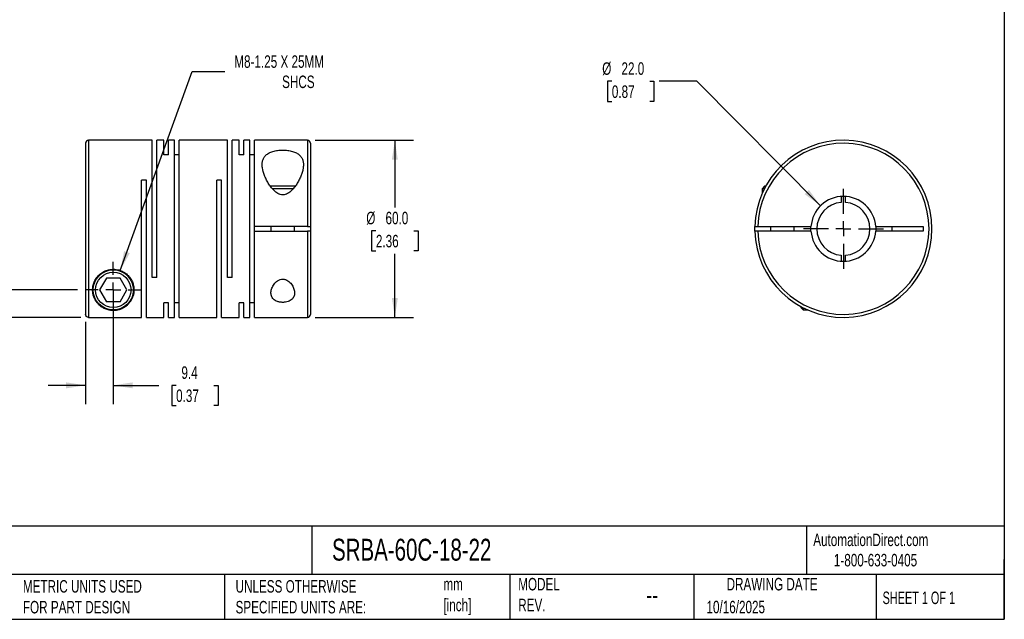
# Model space of a CAD drawing. Header units: millimetres. Extents: x 13 to 546, y 13 to 419.
# Tile 2 of 3: x 213 to 546, y 13 to 216. Entities that reach past the tile are written whole.
import ezdxf

# ---------------------------------------------------------------- set-up
doc = ezdxf.new("R2010")
doc.units = ezdxf.units.MM
doc.header["$LTSCALE"] = 2
doc.linetypes.add('SLD-Center', pattern=[19.05, 15.24, -1.27, 1.27, -1.27])
doc.linetypes.add('SLD-Solid', pattern=[0])
doc.layers.add('CENTER', color=40, linetype='SLD-Center')
doc.layers.add('DIMENSIONS', color=140, linetype='SLD-Solid', lineweight=25)
doc.layers.add('TEXT', color=140, linetype='SLD-Solid', lineweight=25)
doc.styles.add('SLDTEXTSTYLE0', font='TXT', dxfattribs={"width": 0.7})
doc.styles.add('SLDTEXTSTYLE1', font='TXT', dxfattribs={"width": 0.65})
doc.dimstyles.new('SLDDIMSTYLE0', dxfattribs={"dimtxt": 4.316016, "dimasz": 6.604, "dimexe": 0, "dimexo": 0.0625, "dimgap": 1.079004, "dimtad": 0, "dimtih": 1, "dimtoh": 1, "dimdec": 1, "dimrnd": 1e-09, "dimzin": 12, "dimdsep": 46, "dimtxsty": 'SLDTEXTSTYLE0', "dimsah": 1, "dimcen": 0, "dimadec": 0, "dimazin": 3, "dimtfac": 1, "dimtdec": 1, "dimtofl": 0, "dimtmove": 0, "dimatfit": 3, "dimfxl": 0, "dimfrac": 2, "dimtolj": 1, "dimtzin": 12, "dimarcsym": 0})
doc.dimstyles.new('SLDDIMSTYLE1', dxfattribs={"dimtxt": 4.316016, "dimasz": 6.604, "dimexe": 0, "dimexo": 0.0625, "dimgap": 1.079004, "dimtad": 0, "dimtih": 1, "dimtoh": 1, "dimdec": 1, "dimrnd": 1e-09, "dimzin": 12, "dimdsep": 46, "dimtxsty": 'SLDTEXTSTYLE0', "dimsah": 1, "dimcen": 0.09, "dimadec": 0, "dimazin": 3, "dimtfac": 1, "dimtdec": 1, "dimtmove": 0, "dimatfit": 0, "dimfxl": 0, "dimfrac": 2, "dimtolj": 1, "dimtzin": 12, "dimarcsym": 0})
doc.dimstyles.new('SLDDIMSTYLE2', dxfattribs={"dimtxt": 4.316016, "dimasz": 6.604, "dimexe": 0, "dimexo": 0.0625, "dimgap": 1.079004, "dimtad": 0, "dimtih": 1, "dimtoh": 1, "dimdec": 1, "dimrnd": 1e-09, "dimzin": 4, "dimdsep": 46, "dimtxsty": 'SLDTEXTSTYLE0', "dimsah": 1, "dimcen": 0.09, "dimadec": 0, "dimazin": 1, "dimtfac": 1, "dimtdec": 1, "dimtofl": 0, "dimtmove": 0, "dimatfit": 3, "dimfxl": 0, "dimfrac": 2, "dimtolj": 1, "dimtzin": 12, "dimarcsym": 0})
doc.dimstyles.new('SLDDIMSTYLE3', dxfattribs={"dimtxt": 4.316016, "dimasz": 6.604, "dimexe": 0, "dimexo": 0.0625, "dimgap": 1.079004, "dimtad": 0, "dimtih": 1, "dimtoh": 1, "dimdec": 1, "dimrnd": 1e-09, "dimzin": 4, "dimdsep": 46, "dimtxsty": 'SLDTEXTSTYLE0', "dimsah": 1, "dimcen": 0, "dimadec": 0, "dimazin": 1, "dimtfac": 1, "dimtdec": 1, "dimtofl": 0, "dimtmove": 0, "dimatfit": 3, "dimfxl": 0, "dimfrac": 2, "dimtolj": 1, "dimtzin": 12, "dimarcsym": 0})

# ---------------------------------------------------------------- blocks, each defined once
blk = doc.blocks.new('_D')
at = {"layer": 'DIMENSIONS'}
for p, q in [((246.7, 130.91), (271.02, 198.36)), ((271.02, 198.36), (282.14, 198.36))]:
    blk.add_line(p, q, dxfattribs=at)
blk.add_solid([(246.7, 130.91), (249.9, 136.78), (247.99, 137.47)], dxfattribs=at)
at = {"layer": 'DIMENSIONS', "attachment_point": 1, "style": 'SLDTEXTSTYLE0'}
for s, insert, char_height in [('M8-1.25 X 25MM', (285.31, 203.82), 4.2333), ('SHCS', (301.5, 196.96), 4.233)]:
    blk.add_mtext(s, dxfattribs=dict(at, insert=insert, char_height=char_height))
blk = doc.blocks.new('_D_1')
at = {"layer": 'DIMENSIONS'}
for p, q in [((244.33, 121.79), (244.33, 85.64)), ((234.93, 113.49), (234.93, 85.64)), ((234.93, 91.99), (222.23, 91.99)), ((244.33, 91.99), (259.75, 91.99)), ((265.6, 91.99), (264.15, 91.99)), ((264.15, 91.99), (264.15, 85.13)), ((278.43, 91.99), (279.88, 91.99)), ((279.88, 91.99), (279.88, 85.13)), ((264.15, 85.13), (265.6, 85.13)), ((279.88, 85.13), (278.43, 85.13))]:
    blk.add_line(p, q, dxfattribs=at)
for points in [[(234.93, 91.99), (228.33, 93), (228.33, 90.97)], [(244.33, 91.99), (250.93, 90.97), (250.93, 93)]]:
    blk.add_solid(points, dxfattribs=at)
at = {"layer": 'DIMENSIONS', "char_height": 4.233, "attachment_point": 1, "style": 'SLDTEXTSTYLE0'}
for s, insert in [('9.4', (267.4, 98.41)), ('0.37', (265.6, 90.58))]:
    blk.add_mtext(s, dxfattribs=dict(at, insert=insert))
blk = doc.blocks.new('_D_2')
at = {"layer": 'DIMENSIONS'}
for p, q in [((173.22, 138.48), (171.77, 138.48)), ((171.77, 138.48), (171.77, 131.62)), ((186.04, 138.48), (187.49, 138.48)), ((187.49, 138.48), (187.49, 131.62)), ((193.82, 138.48), (206.52, 138.48)), ((206.52, 138.48), (206.52, 124.33)), ((171.77, 131.62), (173.22, 131.62)), ((187.49, 131.62), (186.04, 131.62)), ((232.25, 124.33), (200.17, 124.33)), ((233.39, 115.03), (200.17, 115.03)), ((206.52, 115.03), (206.52, 102.33))]:
    blk.add_line(p, q, dxfattribs=at)
for points in [[(206.52, 124.33), (207.54, 130.93), (205.51, 130.93)], [(206.52, 115.03), (205.51, 108.43), (207.54, 108.43)]]:
    blk.add_solid(points, dxfattribs=at)
at = {"layer": 'DIMENSIONS', "char_height": 4.233, "attachment_point": 1, "style": 'SLDTEXTSTYLE0'}
for s, insert in [('9.3', (175.01, 144.91)), ('0.37', (173.22, 137.08))]:
    blk.add_mtext(s, dxfattribs=dict(at, insert=insert))
blk = doc.blocks.new('_D_3')
at = {"layer": 'DIMENSIONS'}
for p, q in [((312.67, 175.03), (346.04, 175.03)), ((339.69, 175.03), (339.69, 152.2)), ((333.27, 144.38), (331.82, 144.38)), ((331.82, 144.38), (331.82, 137.52)), ((346.1, 144.38), (347.55, 144.38)), ((347.55, 144.38), (347.55, 137.52)), ((331.82, 137.52), (333.27, 137.52)), ((347.55, 137.52), (346.1, 137.52)), ((339.69, 115.03), (339.69, 136.55)), ((312.67, 115.03), (346.04, 115.03))]:
    blk.add_line(p, q, dxfattribs=at)
for points in [[(339.69, 175.03), (338.67, 168.42), (340.7, 168.42)], [(339.69, 115.03), (340.7, 121.63), (338.67, 121.63)]]:
    blk.add_solid(points, dxfattribs=at)
at = {"layer": 'DIMENSIONS', "char_height": 4.233, "attachment_point": 1, "style": 'SLDTEXTSTYLE0'}
for s, insert in [('%%c', (330.01, 150.8)), ('60.0', (336.53, 150.8)), ('2.36', (333.27, 142.98))]:
    blk.add_mtext(s, dxfattribs=dict(at, insert=insert))
blk = doc.blocks.new('SW_CENTERMARKSYMBOL_0')
at = {"layer": 'CENTER', "color": 0}
for p, q in [((0, 5.08), (0, 9.54)), ((-5.08, 0), (-9.54, 0)), ((0, 0), (-2.54, 0)), ((0, 0), (0, 2.54)), ((0, 0), (0, -2.54)), ((0, 0), (2.54, 0)), ((5.08, 0), (9.54, 0)), ((0, -5.08), (0, -9.54))]:
    blk.add_line(p, q, dxfattribs=at)
blk = doc.blocks.new('_D_4')
at = {"layer": 'DIMENSIONS'}
for p, q in [((413.18, 195.03), (411.73, 195.03)), ((411.73, 195.03), (411.73, 188.17)), ((426.01, 195.03), (427.45, 195.03)), ((427.45, 195.03), (427.45, 188.17)), ((441.96, 195.03), (429.26, 195.03)), ((483.85, 152.83), (441.96, 195.03)), ((411.73, 188.17), (413.18, 188.17)), ((427.45, 188.17), (426.01, 188.17))]:
    blk.add_line(p, q, dxfattribs=at)
blk.add_solid([(483.85, 152.83), (479.92, 158.23), (478.48, 156.8)], dxfattribs=at)
at = {"layer": 'DIMENSIONS', "char_height": 4.233, "attachment_point": 1, "style": 'SLDTEXTSTYLE0'}
for s, insert in [('%%c', (409.92, 201.45)), ('22.0', (416.44, 201.45)), ('0.87', (413.18, 193.62))]:
    blk.add_mtext(s, dxfattribs=dict(at, insert=insert))
blk = doc.blocks.new('SW_CENTERMARKSYMBOL_1')
at = {"layer": 'CENTER', "color": 0}
for p, q in [((0, 5.08), (0, 13.54)), ((-5.08, 0), (-13.54, 0)), ((0, 0), (-2.54, 0)), ((0, 0), (0, 2.54)), ((0, 0), (0, -2.54)), ((0, 0), (2.54, 0)), ((5.08, 0), (13.54, 0)), ((0, -5.08), (0, -13.54))]:
    blk.add_line(p, q, dxfattribs=at)

msp = doc.modelspace()

# ---------------------------------------------------------------- linework, layer by layer
for p, q in [((234.93, 174.03), (234.93, 116.03)), ((257.53, 175.03), (235.93, 175.03)), ((235.93, 175.03), (235.93, 115.03)), ((257.53, 128.53), (257.53, 175.03)), ((261.43, 175.03), (259.13, 175.03)), ((259.13, 128.53), (259.13, 175.03)), ((261.43, 170.08), (261.43, 175.03)), ((265.03, 175.03), (263.03, 175.03)), ((263.03, 170.08), (263.03, 175.03)), ((265.03, 115.03), (265.03, 175.03)), ((283.03, 175.03), (266.63, 175.03)), ((266.63, 115.03), (266.63, 175.03)), ((283.03, 128.53), (283.03, 175.03)), ((286.93, 175.03), (284.63, 175.03)), ((284.63, 128.53), (284.63, 175.03)), ((286.93, 170.08), (286.93, 175.03)), ((290.53, 175.03), (288.53, 175.03)), ((288.53, 170.08), (288.53, 175.03)), ((290.53, 115.03), (290.53, 175.03)), ((310.13, 175.03), (292.13, 175.03)), ((292.13, 145.78), (292.13, 175.03)), ((310.13, 175.03), (310.13, 145.78)), ((311.13, 174.03), (311.13, 145.78)), ((263.03, 170.08), (261.43, 170.08)), ((266.63, 170.08), (265.03, 170.08)), ((288.53, 170.08), (286.93, 170.08)), ((292.13, 170.08), (290.53, 170.08)), ((255.53, 161.53), (253.93, 161.53)), ((253.93, 115.03), (253.93, 161.53)), ((255.53, 115.03), (255.53, 161.53)), ((281.03, 161.53), (279.43, 161.53)), ((279.43, 115.03), (279.43, 161.53)), ((281.03, 115.03), (281.03, 161.53)), ((301.73, 159.43), (297.55, 159.43)), ((301.73, 158.63), (298.19, 158.63)), ((305.92, 159.43), (301.73, 159.43)), ((305.28, 158.63), (301.73, 158.63)), ((464.9, 159.43), (464.1, 158.63)), ((464.1, 158.63), (464.1, 157.01)), ((464.86, 158.63), (464.1, 158.63)), ((465.29, 159.43), (464.9, 159.43)), ((490.85, 156), (490.85, 153.99)), ((492.35, 153.99), (492.35, 156)), ((310.13, 145.78), (292.13, 145.78)), ((292.13, 144.28), (292.13, 145.78)), ((292.13, 115.03), (292.13, 144.28)), ((292.13, 144.28), (310.13, 144.28)), ((297.73, 145.78), (297.73, 144.28)), ((305.73, 144.28), (305.73, 145.78)), ((310.13, 144.28), (310.13, 115.03)), ((311.13, 145.78), (311.13, 144.28)), ((311.13, 144.28), (311.13, 116.03)), ((462.61, 145.78), (480.63, 145.78)), ((480.63, 144.28), (462.61, 144.28)), ((466.9, 145.78), (466.9, 144.28)), ((474.9, 144.28), (474.9, 145.78)), ((480.6, 145.03), (480.63, 145.78)), ((480.63, 144.28), (480.6, 145.03)), ((502.58, 145.78), (518.6, 145.78)), ((518.6, 144.28), (502.58, 144.28)), ((508.1, 144.28), (508.1, 145.78)), ((518.6, 145.78), (518.6, 144.28)), ((490.85, 136.06), (490.85, 134.05)), ((492.35, 134.05), (492.35, 136.06)), ((242.02, 128.33), (239.71, 124.33)), ((246.64, 128.33), (242.02, 128.33)), ((248.95, 124.33), (246.64, 128.33)), ((259.13, 128.53), (257.53, 128.53)), ((284.63, 128.53), (283.03, 128.53)), ((239.71, 124.33), (242.02, 120.33)), ((246.64, 120.33), (248.95, 124.33)), ((246.64, 120.33), (242.02, 120.33)), ((263.03, 119.97), (261.43, 119.97)), ((261.43, 115.03), (261.43, 119.97)), ((263.03, 115.03), (263.03, 119.97)), ((266.63, 119.97), (265.03, 119.97)), ((288.53, 119.97), (286.93, 119.97)), ((286.93, 115.03), (286.93, 119.97)), ((288.53, 115.03), (288.53, 119.97)), ((292.13, 119.97), (290.53, 119.97)), ((477.2, 118.71), (477.2, 118.33)), ((477.2, 118.33), (478, 117.53)), ((478, 118.28), (478, 117.53)), ((478, 117.53), (479.61, 117.53)), ((235.93, 115.03), (253.93, 115.03)), ((255.53, 115.03), (261.43, 115.03)), ((263.03, 115.03), (265.03, 115.03)), ((266.63, 115.03), (279.43, 115.03)), ((281.03, 115.03), (286.93, 115.03)), ((288.53, 115.03), (290.53, 115.03)), ((292.13, 115.03), (310.13, 115.03))]:
    msp.add_line(p, q)
at = {"flags": 128}
for points in [[(461.61, 144.28), (461.6, 145.03), (461.61, 145.78)], [(502.58, 145.78), (502.6, 145.03), (502.58, 144.28)]]:
    msp.add_lwpolyline(points, dxfattribs=at)
for radius in [6.8, 6]:
    msp.add_circle((244.33, 124.33), radius)
for centre, radius, start, end in [((235.93, 174.03), 1, 90, 180), ((310.13, 174.03), 1, 0, 90), ((491.6, 145.03), 30, 181.4325, 178.5675), ((491.6, 145.03), 29, 181.482, 178.518), ((491.6, 145.03), 11, 3.9096, 176.0904), ((491.6, 145.03), 9, 94.7802, 265.2198), ((491.6, 145.03), 9, 274.7802, 85.2198), ((491.6, 145.03), 11, 183.9096, 356.0904), ((310.13, 116.03), 1, 270, 0)]:
    msp.add_arc(centre, radius, start, end)
for points, knots in [([(301.73, 156.55), (302.02, 156.55), (302.32, 156.59), (302.87, 156.75), (303.13, 156.87), (303.88, 157.29), (304.32, 157.65), (305.11, 158.42), (305.45, 158.83), (306.09, 159.66), (306.38, 160.09), (306.91, 160.96), (307.15, 161.4), (307.59, 162.28), (307.79, 162.72), (308.13, 163.6), (308.27, 164.03), (308.51, 164.88), (308.6, 165.3), (308.71, 166.14), (308.74, 166.54), (308.71, 167.33), (308.66, 167.71), (308.52, 168.25), (308.46, 168.43), (308.32, 168.78), (308.24, 168.95), (308.04, 169.27), (307.94, 169.43), (307.69, 169.73), (307.55, 169.88), (307.26, 170.15), (307.09, 170.28), (306.74, 170.52), (306.55, 170.64), (305.94, 170.96), (305.49, 171.14), (304.75, 171.36), (304.49, 171.42), (303.96, 171.53), (303.68, 171.57), (303.13, 171.64), (302.84, 171.67), (302.27, 171.71), (301.69, 171.72), (301.12, 171.7), (300.54, 171.66), (300.26, 171.64), (299.43, 171.52), (298.9, 171.41), (297.91, 171.12), (297.46, 170.94), (296.87, 170.62), (296.68, 170.5), (296.33, 170.25), (296.17, 170.12), (295.73, 169.71), (295.49, 169.41), (295.21, 168.92), (295.13, 168.75), (294.99, 168.4), (294.93, 168.23), (294.79, 167.68), (294.74, 167.3), (294.72, 166.51), (294.75, 166.1), (294.93, 164.87), (295.17, 164.02), (295.68, 162.7), (295.88, 162.26), (296.32, 161.38), (296.56, 160.95), (297.09, 160.08), (297.38, 159.65), (298.02, 158.81), (298.38, 158.4), (298.96, 157.83), (299.17, 157.64), (299.61, 157.3), (299.84, 157.14), (300.21, 156.94), (300.34, 156.87), (300.6, 156.76), (300.74, 156.71), (301.15, 156.59), (301.44, 156.55), (301.73, 156.55)], [0, 0, 0, 0, 0.015625, 0.015625, 0.03125, 0.03125, 0.0625, 0.0625, 0.09375, 0.09375, 0.125, 0.125, 0.15625, 0.15625, 0.1875, 0.1875, 0.21875, 0.21875, 0.25, 0.25, 0.28125, 0.28125, 0.3125, 0.3125, 0.328125, 0.328125, 0.34375, 0.34375, 0.359375, 0.359375, 0.375, 0.375, 0.390625, 0.390625, 0.40625, 0.40625, 0.4375, 0.4375, 0.453125, 0.453125, 0.46875, 0.46875, 0.484375, 0.484375, 0.5, 0.515625, 0.515625, 0.53125, 0.53125, 0.5625, 0.5625, 0.59375, 0.59375, 0.609375, 0.609375, 0.625, 0.625, 0.65625, 0.65625, 0.671875, 0.671875, 0.6875, 0.6875, 0.71875, 0.71875, 0.75, 0.75, 0.8125, 0.8125, 0.84375, 0.84375, 0.875, 0.875, 0.90625, 0.90625, 0.9375, 0.9375, 0.953125, 0.953125, 0.96875, 0.96875, 0.976563, 0.976563, 0.984375, 0.984375, 1, 1, 1, 1]), ([(310.13, 145.78), (310.26, 145.78), (310.39, 145.78), (310.63, 145.78), (310.74, 145.78), (311.02, 145.78), (311.13, 145.78), (311.13, 145.78)], [0, 0, 0, 0, 0.25, 0.25, 0.5, 0.5, 1, 1, 1, 1]), ([(311.13, 144.28), (311.13, 144.28), (311.1, 144.28), (311, 144.28), (310.93, 144.28), (310.65, 144.28), (310.39, 144.28), (310.13, 144.28)], [0, 0, 0, 0, 0.25, 0.25, 0.5, 0.5, 1, 1, 1, 1]), ([(461.61, 145.78), (461.61, 145.78), (461.64, 145.78), (461.74, 145.78), (461.81, 145.78), (462.09, 145.78), (462.35, 145.78), (462.61, 145.78)], [0, 0, 0, 0, 0.25, 0.25, 0.5, 0.5, 1, 1, 1, 1]), ([(462.61, 144.28), (462.48, 144.28), (462.35, 144.28), (462.11, 144.28), (462, 144.28), (461.72, 144.28), (461.61, 144.28), (461.61, 144.28)], [0, 0, 0, 0, 0.25, 0.25, 0.5, 0.5, 1, 1, 1, 1]), ([(237.33, 124.33), (237.33, 124.12), (237.34, 123.91), (237.38, 123.5), (237.4, 123.3), (237.51, 122.72), (237.61, 122.34), (237.99, 121.25), (238.36, 120.6), (239.04, 119.73), (239.29, 119.46), (239.84, 118.94), (240.15, 118.7), (240.81, 118.26), (241.17, 118.06), (241.79, 117.8), (242.01, 117.72), (242.47, 117.57), (242.71, 117.51), (243.24, 117.41), (243.51, 117.37), (244.09, 117.32), (244.38, 117.32), (244.81, 117.34), (244.95, 117.35), (245.23, 117.38), (245.37, 117.4), (245.77, 117.47), (246.03, 117.53), (246.5, 117.66), (246.72, 117.74), (247.14, 117.91), (247.34, 118), (247.9, 118.29), (248.24, 118.5), (248.85, 118.97), (249.13, 119.22), (249.64, 119.75), (249.88, 120.04), (250.51, 120.95), (250.83, 121.62), (251.1, 122.54), (251.15, 122.73), (251.23, 123.12), (251.26, 123.32), (251.33, 123.92), (251.34, 124.33), (251.29, 125.17), (251.23, 125.6), (251, 126.48), (250.85, 126.92), (250.43, 127.79), (250.17, 128.22), (249.7, 128.83), (249.53, 129.02), (249.16, 129.4), (248.96, 129.59), (248.33, 130.1), (247.86, 130.39), (246.84, 130.88), (246.3, 131.07), (245.46, 131.24), (245.17, 131.28), (244.6, 131.33), (244.31, 131.33), (243.73, 131.31), (243.45, 131.28), (242.88, 131.18), (242.6, 131.11), (242.05, 130.95), (241.79, 130.85), (241.27, 130.63), (241.02, 130.5), (240.3, 130.08), (239.87, 129.75), (239.3, 129.2), (239.12, 129.01), (238.79, 128.61), (238.64, 128.41), (238.22, 127.78), (238, 127.35), (237.65, 126.47), (237.53, 126.03), (237.37, 125.17), (237.33, 124.74), (237.33, 124.33)], [0, 0, 0, 0, 0.015625, 0.015625, 0.03125, 0.03125, 0.0625, 0.0625, 0.125, 0.125, 0.15625, 0.15625, 0.1875, 0.1875, 0.21875, 0.21875, 0.234375, 0.234375, 0.25, 0.25, 0.265625, 0.265625, 0.28125, 0.28125, 0.289063, 0.289063, 0.296875, 0.296875, 0.3125, 0.3125, 0.328125, 0.328125, 0.34375, 0.34375, 0.375, 0.375, 0.40625, 0.40625, 0.4375, 0.4375, 0.5, 0.5, 0.515625, 0.515625, 0.53125, 0.53125, 0.5625, 0.5625, 0.59375, 0.59375, 0.625, 0.625, 0.65625, 0.65625, 0.671875, 0.671875, 0.6875, 0.6875, 0.71875, 0.71875, 0.75, 0.75, 0.765625, 0.765625, 0.78125, 0.78125, 0.796875, 0.796875, 0.8125, 0.8125, 0.828125, 0.828125, 0.84375, 0.84375, 0.875, 0.875, 0.890625, 0.890625, 0.90625, 0.90625, 0.9375, 0.9375, 0.96875, 0.96875, 1, 1, 1, 1]), ([(301.73, 128), (301.41, 128), (301.09, 127.94), (300.5, 127.74), (300.23, 127.59), (299.74, 127.27), (299.52, 127.08), (299.12, 126.68), (298.94, 126.48), (298.63, 126.05), (298.49, 125.82), (298.24, 125.38), (298.14, 125.15), (297.88, 124.48), (297.77, 124.02), (297.72, 123.36), (297.73, 123.14), (297.78, 122.71), (297.82, 122.5), (297.96, 122.1), (298.05, 121.9), (298.28, 121.53), (298.42, 121.35), (298.76, 121.03), (298.96, 120.88), (299.41, 120.61), (299.65, 120.49), (300.06, 120.35), (300.21, 120.31), (300.5, 120.23), (300.65, 120.2), (300.95, 120.15), (301.11, 120.13), (301.43, 120.11), (301.74, 120.1), (302.06, 120.11), (302.38, 120.14), (302.53, 120.16), (302.99, 120.23), (303.28, 120.3), (303.82, 120.5), (304.07, 120.61), (304.51, 120.88), (304.71, 121.03), (305.04, 121.36), (305.18, 121.54), (305.42, 121.91), (305.51, 122.11), (305.64, 122.51), (305.69, 122.72), (305.73, 123.15), (305.74, 123.37), (305.69, 124.03), (305.58, 124.48), (305.23, 125.39), (304.99, 125.83), (304.51, 126.48), (304.34, 126.69), (303.94, 127.08), (303.72, 127.27), (303.23, 127.6), (302.96, 127.74), (302.52, 127.89), (302.36, 127.93), (302.05, 127.98), (301.89, 128), (301.73, 128)], [0, 0, 0, 0, 0.03125, 0.03125, 0.0625, 0.0625, 0.09375, 0.09375, 0.125, 0.125, 0.15625, 0.15625, 0.1875, 0.1875, 0.25, 0.25, 0.28125, 0.28125, 0.3125, 0.3125, 0.34375, 0.34375, 0.375, 0.375, 0.40625, 0.40625, 0.4375, 0.4375, 0.453125, 0.453125, 0.46875, 0.46875, 0.484375, 0.484375, 0.5, 0.515625, 0.515625, 0.53125, 0.53125, 0.5625, 0.5625, 0.59375, 0.59375, 0.625, 0.625, 0.65625, 0.65625, 0.6875, 0.6875, 0.71875, 0.71875, 0.75, 0.75, 0.8125, 0.8125, 0.875, 0.875, 0.90625, 0.90625, 0.9375, 0.9375, 0.96875, 0.96875, 0.984375, 0.984375, 1, 1, 1, 1]), ([(235.93, 115.03), (235.8, 115.03), (235.67, 115.06), (235.43, 115.16), (235.32, 115.24), (235.04, 115.51), (234.93, 115.77), (234.93, 116.03)], [0, 0, 0, 0, 0.25, 0.25, 0.5, 0.5, 1, 1, 1, 1])]:
    msp.add_open_spline(points, degree=3, knots=knots)
at = {"layer": 'TEXT'}
for p, q in [((546.1, 419.1), (546.1, 12.7)), ((546.1, 44.25), (12.7, 44.25)), ((311.52, 44.25), (311.52, 27.94)), ((479.15, 44.25), (479.15, 27.94)), ((546.1, 12.7), (546.1, 33.02)), ((546.1, 27.94), (12.7, 27.94)), ((282, 27.94), (282, 12.7)), ((378.6, 27.94), (378.6, 12.7)), ((440.93, 27.94), (440.93, 12.7)), ((502.7, 27.94), (502.7, 12.7)), ((12.7, 12.7), (546.1, 12.7))]:
    msp.add_line(p, q, dxfattribs=at)

# ---------------------------------------------------------------- block references
at = {"layer": 'CENTER'}
for name, p in [('SW_CENTERMARKSYMBOL_1', (491.6, 145.03)), ('SW_CENTERMARKSYMBOL_0', (244.33, 124.33))]:
    msp.add_blockref(name, p, dxfattribs=at)

# ---------------------------------------------------------------- texts
at = {"layer": 'TEXT'}
for s, insert, char_height, attachment_point, style in [('SRBA-60C-18-22', (318.42, 40), 7.4083, 1, 'SLDTEXTSTYLE0'), ('AutomationDirect.com', (481.39, 41.75), 4.2333, 1, 'SLDTEXTSTYLE0'), ('1-800-633-0405', (488.38, 34.87), 4.2333, 1, 'SLDTEXTSTYLE0'), ('MODEL ^JREV.', (381.47, 26.73), 4.2333, 1, 'SLDTEXTSTYLE0'), ('DRAWING DATE', (467.45, 26.73), 4.2333, 2, 'SLDTEXTSTYLE0'), ('METRIC UNITS USED ^JFOR PART DESIGN', (213.71, 25.99), 4.2333, 1, 'SLDTEXTSTYLE0'), ('UNLESS OTHERWISE ^JSPECIFIED UNITS ARE:', (285.74, 25.99), 4.2333, 1, 'SLDTEXTSTYLE0'), ('mm^J[inch]', (356.13, 26.72), 4.233, 1, 'SLDTEXTSTYLE0'), ('--', (424.86, 24.15), 6.35, 1, 'SLDTEXTSTYLE0'), ('SHEET 1 OF 1', (504.88, 22.1), 4.2333, 1, 'SLDTEXTSTYLE1'), ('10/16/2025', (445.23, 18.98), 4.233, 1, 'SLDTEXTSTYLE0')]:
    msp.add_mtext(s, dxfattribs=dict(at, insert=insert, char_height=char_height, attachment_point=attachment_point, style=style))

# ---------------------------------------------------------------- dimensions: what is measured, and where the dimension line sits
at = {"layer": 'DIMENSIONS'}
dim = msp.add_diameter_dim_2p(p1=(241.96, 117.74), p2=(246.7, 130.91), text='M8-1.25 X 25MM\\PSHCS', dimstyle='SLDDIMSTYLE0', override={"dimpost": '<>'}, dxfattribs=at)
dim.commit()
dim.dimension.update_dxf_attribs({"geometry": '_D', "text_midpoint": (309.45, 198.36), "dimtype": 163})
dim = msp.add_diameter_dim_2p(p1=(499.35, 137.22), p2=(483.85, 152.83), dimstyle='SLDDIMSTYLE3', dxfattribs=at)
dim.commit()
dim.dimension.update_dxf_attribs({"geometry": '_D_4', "text_midpoint": (419.59, 195.03), "dimtype": 163})
dim = msp.add_linear_dim(base=(339.69, 115.03), p1=(310.13, 175.03), p2=(310.13, 115.03), angle=90, text='%%c<>', dimstyle='SLDDIMSTYLE2', dxfattribs=at)
dim.commit()
dim.dimension.update_dxf_attribs({"geometry": '_D_3', "text_midpoint": (339.69, 144.38), "dimtype": 160})
dim = msp.add_linear_dim(base=(206.52, 124.33), p1=(235.93, 115.03), p2=(234.79, 124.33), angle=90, dimstyle='SLDDIMSTYLE1', dxfattribs=at)
dim.commit()
dim.dimension.update_dxf_attribs({"geometry": '_D_2', "text_midpoint": (206.52, 138.48), "dimtype": 160})
dim = msp.add_linear_dim(base=(234.93, 91.99), p1=(244.33, 124.33), p2=(234.93, 116.03), dimstyle='SLDDIMSTYLE1', dxfattribs=at)
dim.commit()
dim.dimension.update_dxf_attribs({"geometry": '_D_1', "text_midpoint": (272.01, 91.99), "dimtype": 160})

doc.saveas('drawing.dxf')
